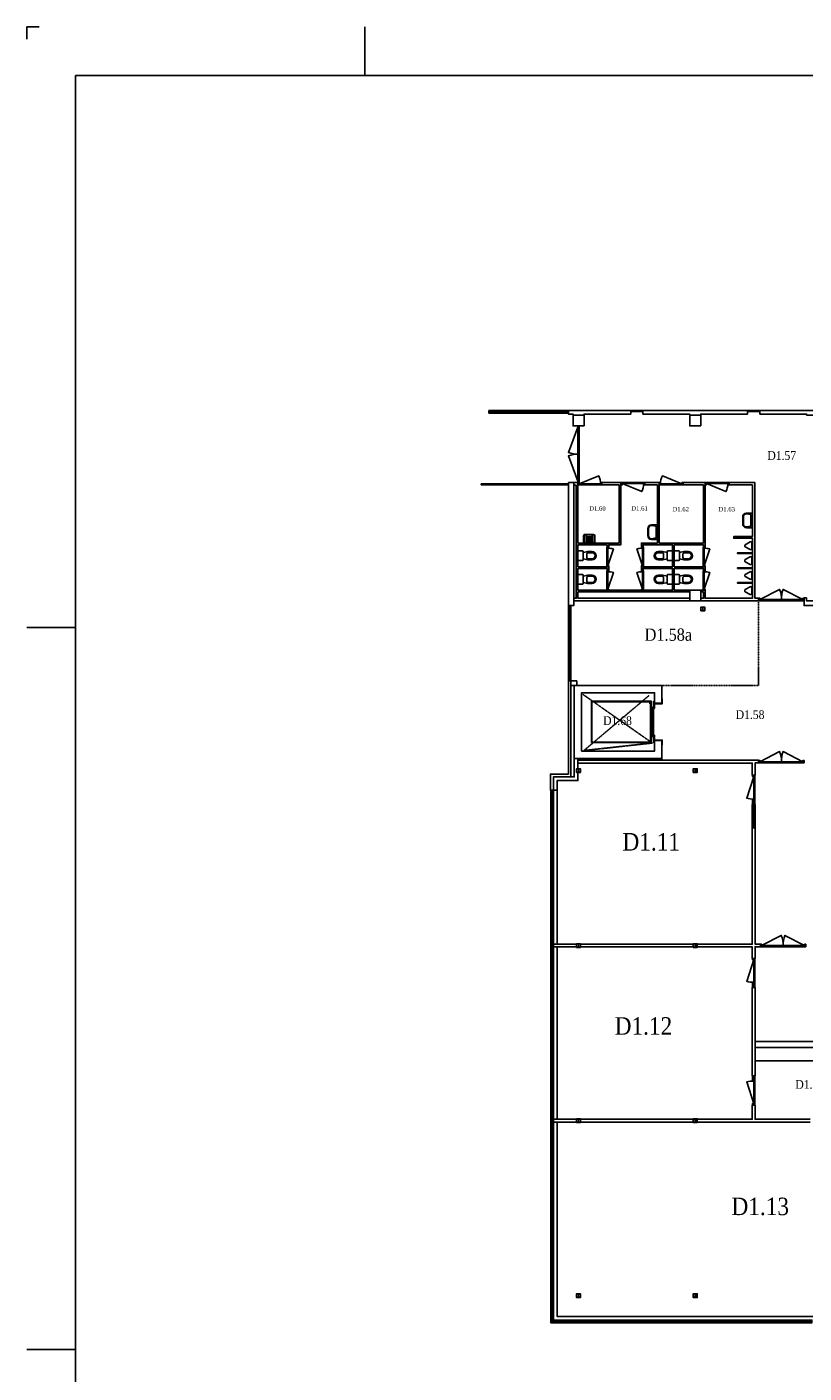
# Model space of a CAD drawing. Header units: millimetres. Extents: x 0 to 118900, y 0 to 84100.
# Tile 2 of 6: x 0 to 31958, y 28728 to 84100. Entities that reach past the tile are written whole.
import ezdxf
from ezdxf.enums import TextEntityAlignment as Align

# ---------------------------------------------------------------- set-up
doc = ezdxf.new("R2010")
doc.units = ezdxf.units.MM
doc.header["$LTSCALE"] = 0.8
doc.linetypes.add('HIDDEN', pattern=[9.525, 6.35, -3.175])
doc.linetypes.add('HIDDEN2', pattern=[4.7625, 3.175, -1.5875])
doc.layers.get('0').update_dxf_attribs({"linetype": 'CONTINUOUS'})
for name, color, linetype in [('00---0--FM-RUIMTENR', 7, 'CONTINUOUS'), ('AL13----_Vloeropening', 9, 'HIDDEN2'), ('AL21----_BUITENWAND', 3, 'CONTINUOUS'), ('AL22----_BINNENWAND', 3, 'CONTINUOUS'), ('AL23----_VLOEREN', 8, 'HIDDEN'), ('AL28----_Constructie', 4, 'CONTINUOUS'), ('AL31----_BUITENKOZIJN', 2, 'CONTINUOUS'), ('AL31A---_Deuren-Ramen', 1, 'CONTINUOUS'), ('AL32----_BINNENKOZIJN', 7, 'CONTINUOUS'), ('AL66----_Transportinstallatie', 7, 'CONTINUOUS'), ('AL72----_INRgebruikersruimte', 251, 'CONTINUOUS'), ('AL74----_INRsanitair', 251, 'CONTINUOUS'), ('BA$2A---_KADER', 7, 'CONTINUOUS')]:
    doc.layers.add(name, color=color, linetype=linetype)
doc.styles.add('FM_TEKST', font='GARA.TTF', dxfattribs={"height": 1})
doc.styles.get("Standard").update_dxf_attribs({"font": 'ISOCP'})

# ---------------------------------------------------------------- blocks, each defined once
blk = doc.blocks.new('$STIJL')
at = {"color": 0, "linetype": 'ByBlock'}
for p, q in [((1, 1), (0, 1)), ((0, 1), (0, 0)), ((0, 0), (1, 0)), ((1, 1), (1, 0))]:
    blk.add_line(p, q, dxfattribs=at)
blk = doc.blocks.new('sch_01$0$HE160A')
at = {"layer": 'AL22----_BINNENWAND'}
blk.add_lwpolyline([(-80, -76), (-80, 76), (80, 76), (80, -76)], close=True, dxfattribs=at)
at = {"layer": 'AL28----_Constructie'}
blk.add_lwpolyline([(-3, 49, 0.414214), (-21, 67), (-80, 67), (-80, 76), (80, 76), (80, 67), (21, 67, 0.414214), (3, 49), (3, -49, 0.414214), (21, -67), (80, -67), (80, -76), (-80, -76), (-80, -67), (-21, -67, 0.414214), (-3, -49)], format="xyb", close=True, dxfattribs=at)
blk = doc.blocks.new('int_01$0$$STIJL')
at = {"color": 0, "linetype": 'ByBlock'}
for p, q in [((1, 1), (0, 1)), ((0, 1), (0, 0)), ((0, 0), (1, 0)), ((1, 1), (1, 0))]:
    blk.add_line(p, q, dxfattribs=at)
blk = doc.blocks.new('int_01$0$deur900_lichtstrook')
at = {"layer": 'AL31A---_Deuren-Ramen'}
blk.add_lwpolyline([(-53, 50), (232, 948, 0.061637), (-53, 984, 1.250179)], format="xyb", dxfattribs=at)
at = {"layer": 'AL32----_BINNENKOZIJN'}
for points in [[(0, 1133), (0, 1200), (-100, 1200), (-100, 1133)], [(0, 1034), (0, 1133), (-100, 1133), (-100, 1034)], [(0, 984), (0, 1034), (-100, 1034), (-100, 967), (-53, 967), (-53, 984)], [(-53, 967), (-53, 67), (-100, 67), (-100, 967)]]:
    blk.add_lwpolyline(points, close=True, dxfattribs=at)
blk.add_lwpolyline([(-50, 1034), (-50, 1133)], dxfattribs=at)
at = {"layer": 'AL32----_BINNENKOZIJN', "ltscale": 100}
blk.add_lwpolyline([(-100, 0), (0, 0), (0, 50), (-53, 50), (-53, 67), (-100, 67)], close=True, dxfattribs=at)
blk = doc.blocks.new('int_01$0$dubbel deur 1800')
at = {"layer": 'AL31A---_Deuren-Ramen'}
for points in [[(-47, -50), (-463, -860, 0.115366), (-47, -934, 1.504839)], [(-47, -1818), (-463, -1008, -0.115366), (-47, -934, -1.504839)]]:
    blk.add_lwpolyline(points, format="xyb", dxfattribs=at)
at = {"layer": 'AL32----_BINNENKOZIJN', "ltscale": 100}
for points in [[(0, 0), (-100, 0), (-100, -50), (-47, -50), (-47, -67), (0, -67)], [(0, -1868), (-100, -1868), (-100, -1818), (-47, -1818), (-47, -1801), (0, -1801)]]:
    blk.add_lwpolyline(points, close=True, dxfattribs=at)
at = {"layer": 'AL32----_BINNENKOZIJN'}
blk.add_lwpolyline([(0, -67), (-47, -67), (-47, -1801), (0, -1801)], close=True, dxfattribs=at)
blk = doc.blocks.new('int_00$0$AP_KRNXX$0$s_wt')
at = {"layer": 'AL74----_INRsanitair'}
for points in [[(400, -150), (400, 150, 0.414214), (250, 300), (0, 300), (0, -300), (250, -300, 0.414214)], [(370, -150), (370, 150, 0.414214), (250, 270), (60, 240), (60, -240), (250, -270, 0.414214)]]:
    blk.add_lwpolyline(points, format="xyb", close=True, dxfattribs=at)
at = {"layer": 'AL74----_INRsanitair', "ltscale": 0.5}
blk.add_circle((32, 0), 19, dxfattribs=at)
blk = doc.blocks.new('int_00$0$wasbak_miva')
at = {"color": 1, "xscale": -1, "rotation": 269.9999998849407}
blk.add_blockref('int_00$0$AP_KRNXX$0$s_wt', (0, 0), dxfattribs=at)
blk = doc.blocks.new('int_00$0$uitstortgootsteen')
at = {"layer": 'AL74----_INRsanitair', "linetype": 'Continuous'}
for p, q in [((-360, 180), (-360, -180)), ((-360, 180), (-360, -180)), ((-18, 125), (-354, 125)), ((-342, 162), (-342, 162)), ((-342, 162), (-342, -162)), ((-18, 207), (-297, 207)), ((-265, 125), (-265, -125)), ((-205, -125), (-205, 125)), ((-145, 125), (-145, -125)), ((-85, -125), (-85, 125)), ((-18, -207), (-18, 207)), ((0, -230), (0, 230)), ((0, -230), (0, 230)), ((-18, -125), (-354, -125)), ((-342, -162), (-342, -162)), ((-310, -230), (0, -230)), ((-310, -230), (0, -230)), ((-297, -207), (-18, -207))]:
    blk.add_line(p, q, dxfattribs=at)
blk.add_lwpolyline([(0, 230), (-310, 230), (-310, 230), (-310, 230)], close=True, dxfattribs=at)
at = {"layer": 'AL74----_INRsanitair', "linetype": 'Continuous', "extrusion": (0, 0, -1)}
for centre, major_axis, start_param, end_param in [((-310, 180), (-46.1, -19.4), 0.398274, 1.96907), ((-310, 180), (-46.1, -19.4), 0.398274, 1.96907), ((-297, 162), (-41.5, -17.5), 0.3983, 1.969097), ((-310, -180), (-46.1, -19.4), 5.110689, 6.681486), ((-310, -180), (-46.1, -19.4), 5.110689, 6.681486), ((-297, -162), (-41.5, -17.5), 5.110689, 6.681486)]:
    blk.add_ellipse(centre, major_axis=major_axis, ratio=1, start_param=start_param, end_param=end_param, dxfattribs=at)
blk = doc.blocks.new('int_00$0$deur_850')
at = {"layer": 'AL31A---_Deuren-Ramen'}
blk.add_lwpolyline([(-50, 47), (-905, 332, 0.073946), (-934, 47, 1.250179)], format="xyb", dxfattribs=at)
at = {"layer": 'AL32----_BINNENKOZIJN', "ltscale": 100}
for p, q in [((-67, 47), (-917, 47)), ((-917, 0), (-67, 0))]:
    blk.add_line(p, q, dxfattribs=at)
for points in [[(-984, 0), (-984, 100), (-934, 100), (-934, 47), (-917, 47), (-917, 0)], [(0, 0), (0, 100), (-50, 100), (-50, 47), (-67, 47), (-67, 0)]]:
    blk.add_lwpolyline(points, close=True, dxfattribs=at)
blk = doc.blocks.new('int_01$0$deur900')
at = {"layer": 'AL31A---_Deuren-Ramen'}
blk.add_lwpolyline([(-47, 50), (-372, 853, -0.119545), (-47, 934, -1.557454)], format="xyb", dxfattribs=at)
at = {"layer": 'AL32----_BINNENKOZIJN', "ltscale": 100}
for points in [[(0, 984), (-100, 984), (-100, 934), (-47, 934), (-47, 917), (0, 917)], [(0, 0), (-100, 0), (-100, 50), (-47, 50), (-47, 67), (0, 67)]]:
    blk.add_lwpolyline(points, close=True, dxfattribs=at)
at = {"layer": 'AL32----_BINNENKOZIJN'}
blk.add_lwpolyline([(0, 917), (0, 67), (-47, 67), (-47, 917)], close=True, dxfattribs=at)
blk = doc.blocks.new('Buitenkozijn')
at = {"layer": 'AL31----_BUITENKOZIJN'}
for points in [[(-110, 0), (-110, -50), (0, -50), (0, 0)], [(-55, -50), (-55, -100), (0, -100), (0, -50)], [(-55, -100), (0, -100), (0, -1500), (-55, -1500)], [(-110, -1550), (-110, -1600), (0, -1600), (0, -1550)], [(-110, -1600), (-110, -1650), (0, -1650), (0, -1600)], [(-55, -1500), (-55, -1550), (0, -1550), (0, -1500)], [(-55, -1650), (0, -1650), (0, -3150), (-55, -3150)], [(-110, -3150), (-110, -3200), (0, -3200), (0, -3150)]]:
    blk.add_lwpolyline(points, close=True, dxfattribs=at)
blk.add_lwpolyline([(-110, -50), (-110, -3150)], dxfattribs=at)
blk = doc.blocks.new('FM_RM3')
for tag, p, flags in [('BEDRIJFSORGAAN', (-594, -1413), 1), ('RUIMTESOORT', (-578, -1278), 1), ('OPPERVLAKTE', (-579, -1540), 9), ('OMTREK', (-577, -1672), 9), ('VLRHANDLE', (-585, -1920), 9), ('HANDLEBLOK', (-580, -2038), 9), ('HANDLE', (-580, -1799), 9)]:
    blk.add_attdef(tag, p, '', height=100, dxfattribs=dict(flags=flags))
at = {"layer": '00---0--FM-RUIMTENR', "style": 'FM_TEKST'}
blk.add_attdef('RUIMTENR', text='', height=360, dxfattribs=at).set_placement((0, 0), align=Align.MIDDLE_CENTER)
blk = doc.blocks.new('Toilet')
at = {"layer": 'AL74----_INRsanitair'}
blk.add_lwpolyline([(-200, -200, 0.192582), (-154, -220), (154, -220, 0.192582), (200, -200), (200, 0), (-200, 0), (-200, -200)], format="xyb", dxfattribs=at)
at = {"layer": 'AL74----_INRsanitair', "linetype": 'Continuous'}
for points in [[(-128, -220), (-173, -400), (-173, -575, 1), (177, -575), (177, -400), (132, -220)], [(75, -360), (-75, -360, 0.41), (-125, -410), (-125, -585, 1), (125, -585), (125, -410, 0.41), (75, -360)]]:
    blk.add_lwpolyline(points, format="xyb", dxfattribs=at)
blk = doc.blocks.new('SNIJHOEK')
for p, q in [((0, 5), (0, 0)), ((0, 0), (5, 0))]:
    blk.add_line(p, q)
blk = doc.blocks.new('$K-A0H')
for p, q in [((139, 821), (139, 841)), ((20, 594), (0, 594)), ((20, 297), (0, 297))]:
    blk.add_line(p, q)
at = {"color": 6}
blk.add_lwpolyline([(1169, 20), (1169, 821), (20, 821), (20, 20)], close=True, dxfattribs=at)
at = {"xscale": -1, "rotation": 180}
blk.add_blockref('SNIJHOEK', (0, 841), dxfattribs=at)

msp = doc.modelspace()

# ---------------------------------------------------------------- linework, layer by layer
at = {"layer": 'AL13----_Vloeropening'}
msp.add_lwpolyline([(22871, 56638), (25718, 54644), (22904, 54335), (25590, 56605)], dxfattribs=at)
at = {"layer": 'AL21----_BUITENWAND'}
for points in [[(21649, 52712), (21529, 52712), (21529, 53367), (22269, 53367), (22269, 57197), (22369, 57197), (22369, 53247), (21649, 53247), (21649, 52712), (21799, 52712), (21799, 53097), (22659, 53097), (22659, 53436), (22604, 53436), (22604, 53588), (22659, 53588), (22659, 54012), (22509, 54012), (22509, 53247), (22369, 53247)], [(22369, 57197), (22609, 57197), (22609, 57012), (22369, 57012), (22369, 57197)]]:
    msp.add_lwpolyline(points, dxfattribs=at)
at = {"layer": 'AL22----_BINNENWAND'}
for points in [[(24834, 68327), (24834, 68177), (22909, 68177), (22909, 68137), (22459, 68137), (22459, 68177), (22269, 68177), (22269, 68327)], [(25334, 68177), (25334, 68327), (29634, 68327), (29634, 68177), (27709, 68177), (27709, 68137), (27259, 68137), (27259, 68177), (25334, 68177)], [(30134, 68177), (30134, 68327), (34434, 68327), (34434, 68177), (32509, 68177), (32509, 68137), (32059, 68137), (32059, 68177), (30134, 68177)], [(22489, 60497), (22489, 60597), (22589, 60597), (22589, 65248), (22489, 65248), (22489, 65362), (22659, 65362), (22659, 62867), (24359, 62867), (24359, 65260), (23643, 65260), (23643, 65360), (24429, 65360), (24429, 62797), (23929, 62797), (23929, 62694), (23859, 62694), (23859, 62797), (22659, 62797), (22659, 61897), (23929, 61897), (23929, 61724), (23859, 61724), (23859, 61827), (22659, 61827), (22659, 60927), (26549, 60927), (26549, 61827), (25339, 61827), (25339, 61724), (25269, 61724), (25269, 61897), (26549, 61897), (26549, 62797), (25339, 62797), (25339, 62694), (25269, 62694), (25269, 62867), (25929, 62867), (25929, 65260), (25413, 65260), (25413, 65360), (25999, 65360), (25999, 62867), (27819, 62867), (27819, 65260), (26983, 65260), (26983, 65360), (27889, 65360), (27889, 62694), (27819, 62694), (27819, 62797), (26619, 62797), (26619, 61897), (27889, 61897), (27889, 61724), (27819, 61724), (27819, 61827), (26619, 61827), (26619, 60927), (27259, 60927), (27259, 60857), (22659, 60857), (22659, 60597), (27259, 60597), (27259, 60497)], [(27709, 60497), (27709, 60597), (27819, 60597), (27819, 60857), (27709, 60857), (27709, 60927), (27889, 60927), (27889, 60597), (29834, 60597), (29834, 63065), (29069, 63065), (29069, 63135), (29834, 63135), (29834, 65260), (28873, 65260), (28873, 65360), (29934, 65360), (29934, 60597), (30090, 60597), (30090, 60497)], [(32356, 60297), (31958, 60297), (31958, 60611), (32059, 60611), (32059, 60487), (32356, 60487)], [(22659, 53820), (22659, 53934), (30090, 53934), (30090, 53827), (29941, 53827), (29941, 53320), (29827, 53320), (29827, 53820)], [(27564, 46255), (27564, 46369), (29827, 46369), (29827, 51162), (29941, 51162), (29941, 46372), (30162, 46372), (30162, 46265), (29941, 46265), (29941, 45785), (29827, 45785), (29827, 46255)], [(21649, 46369), (22604, 46369), (22604, 46255), (21649, 46255)], [(22764, 46369), (27404, 46369), (27404, 46255), (22764, 46255)], [(29827, 44585), (29941, 44585), (29941, 40955), (29827, 40955)]]:
    msp.add_lwpolyline(points, close=True, dxfattribs=at)
for points in [[(26109, 54012), (26109, 53934)], [(32204, 39055), (27564, 39055), (27564, 39036), (27404, 39036), (27404, 39055), (22764, 39055), (22764, 39036), (22604, 39036), (22604, 39055), (21649, 39055), (21649, 39055), (21649, 39169), (22604, 39169), (22604, 39188), (22764, 39188), (22764, 39169), (27404, 39169), (27404, 39188), (27564, 39188), (27564, 39169), (29827, 39169), (29827, 39755), (29941, 39755), (29941, 39169), (32204, 39169)]]:
    msp.add_lwpolyline(points, dxfattribs=at)
at = {"layer": 'AL23----_VLOEREN'}
msp.add_lwpolyline([(30090, 60497), (30090, 57012), (26109, 57012)], dxfattribs=at)
at = {"layer": 'AL28----_Constructie'}
for points in [[(22909, 67687), (22909, 68137), (22459, 68137), (22459, 67687)], [(27709, 67687), (27709, 68137), (27259, 68137), (27259, 67687)], [(22269, 65362), (22489, 65362), (22489, 60297), (22269, 60297)], [(27709, 60487), (27709, 60937), (27259, 60937), (27259, 60487)], [(26109, 56282), (26109, 57012), (22509, 57012), (22509, 54012), (26109, 54012), (26109, 54742), (25809, 54742), (25809, 54312), (22809, 54312), (22809, 56712), (25809, 56712), (25809, 56282)]]:
    msp.add_lwpolyline(points, close=True, dxfattribs=at)
at = {"layer": 'AL31----_BUITENKOZIJN'}
for points in [[(18728, 65312), (19059, 65312)], [(18728, 65287), (19059, 65287)], [(18728, 65262), (19059, 65262)], [(19159, 65312), (19483, 65312)], [(19159, 65287), (19483, 65287)], [(19159, 65262), (19483, 65262)], [(19533, 65312), (19866, 65312)], [(19533, 65287), (19866, 65287)], [(19533, 65262), (19866, 65262)], [(20258, 65312), (19916, 65312)], [(20258, 65287), (19916, 65287)], [(20258, 65262), (19916, 65262)], [(20308, 65312), (20639, 65312)], [(20308, 65287), (20639, 65287)], [(20308, 65262), (20639, 65262)], [(20739, 65312), (21063, 65312)], [(20739, 65287), (21063, 65287)], [(20739, 65262), (21063, 65262)], [(21113, 65312), (21446, 65312)], [(21113, 65287), (21446, 65287)], [(21113, 65262), (21446, 65262)], [(21838, 65312), (21496, 65312)], [(21838, 65287), (21496, 65287)], [(21838, 65262), (21496, 65262)], [(21888, 65312), (22219, 65312)], [(21888, 65287), (22219, 65287)], [(21888, 65262), (22219, 65262)], [(22319, 57247), (22319, 60247)], [(21539, 51162), (21539, 52662)], [(22684, 30907), (21649, 30907), (21649, 31912), (21539, 31912), (21539, 30797), (22684, 30797), (22684, 30852), (21594, 30852), (21594, 31912)]]:
    msp.add_lwpolyline(points, dxfattribs=at)
for points in [[(22369, 60247), (22269, 60247), (22269, 60297), (22369, 60297)], [(22269, 57247), (22269, 60247), (22369, 60247), (22369, 57247)], [(22369, 57197), (22269, 57197), (22269, 57247), (22369, 57247)], [(21539, 52712), (21539, 52662), (21649, 52662), (21649, 52712)], [(21594, 52662), (21649, 52662), (21649, 51162), (21594, 51162)], [(21539, 51162), (21539, 51112), (21649, 51112), (21649, 51162)]]:
    msp.add_lwpolyline(points, close=True, dxfattribs=at)
at = {"layer": 'AL31A---_Deuren-Ramen'}
for points in [[(22659, 67637), (22266, 66596, 0.090447), (22659, 66525, 2.766093)], [(22659, 65412), (22266, 66453, -0.090447), (22659, 66525, -2.766093)]]:
    msp.add_lwpolyline(points, format="xyb", dxfattribs=at)
for points in [[(21799, 52712), (21799, 52712), (21799, 46369)], [(21799, 46255), (21799, 39169)], [(21799, 39055), (21799, 31057), (32341, 31057)]]:
    msp.add_lwpolyline(points, dxfattribs=at)
at = {"layer": 'AL32----_BINNENKOZIJN'}
for points in [[(19068, 68327), (19776, 68327)], [(19068, 68270), (19776, 68270)], [(19068, 68213), (19776, 68213)], [(19843, 68327), (20551, 68327)], [(19843, 68270), (20551, 68270)], [(19843, 68213), (20551, 68213)], [(20618, 68327), (21327, 68327)], [(20618, 68270), (21327, 68270)], [(20618, 68213), (21327, 68213)], [(21394, 68327), (22202, 68327)], [(21394, 68270), (22202, 68270)], [(21394, 68213), (22202, 68213)], [(24884, 68327), (25284, 68327)], [(24884, 68302), (25284, 68302)], [(24884, 68277), (25284, 68277)], [(29684, 68327), (30084, 68327)], [(29684, 68302), (30084, 68302)], [(29684, 68277), (30084, 68277)], [(29884, 51229), (29884, 52053)]]:
    msp.add_lwpolyline(points, dxfattribs=at)
for points in [[(22659, 66575), (22659, 67587), (22709, 67587), (22709, 66575)], [(22659, 65462), (22659, 66475), (22709, 66475), (22709, 65462)], [(29941, 52120), (29827, 52120), (29827, 52053), (29941, 52053)], [(29827, 51229), (29827, 52053), (29941, 52053), (29941, 51229)], [(29941, 51229), (29827, 51229), (29827, 51162), (29941, 51162)]]:
    msp.add_lwpolyline(points, close=True, dxfattribs=at)
at = {"layer": 'AL66----_Transportinstallatie'}
for points in [[(23214, 54662), (25639, 54662), (25639, 56362), (23214, 56362)], [(25649, 56062), (25679, 56062), (25679, 56362), (25649, 56362)], [(25689, 55512), (25719, 55512), (25719, 56112), (25689, 56112)], [(25769, 55512), (25739, 55512), (25739, 56112), (25769, 56112)], [(25809, 56062), (25779, 56062), (25779, 56362), (25809, 56362)], [(25809, 56262), (25809, 56282), (26109, 56282), (26109, 56450), (26129, 56450), (26129, 56262)], [(25689, 55512), (25719, 55512), (25719, 54912), (25689, 54912)], [(25769, 55512), (25739, 55512), (25739, 54912), (25769, 54912)], [(25649, 54962), (25679, 54962), (25679, 54662), (25649, 54662)], [(25809, 54962), (25779, 54962), (25779, 54662), (25809, 54662)], [(25809, 54742), (25809, 54762), (26129, 54762), (26129, 54574), (26109, 54574), (26109, 54742)]]:
    msp.add_lwpolyline(points, close=True, dxfattribs=at)
msp.add_lwpolyline([(25619, 56262), (25619, 56342), (23234, 56342), (23234, 54682), (25619, 54682), (25619, 54762)], dxfattribs=at)
at = {"layer": 'AL72----_INRgebruikersruimte'}
msp.add_lwpolyline([(33490, 42369), (33490, 41569), (29941, 41569), (29941, 42369)], close=True, dxfattribs=at)
msp.add_lwpolyline([(33490, 42125), (29941, 42125)], dxfattribs=at)
at = {"layer": 'AL74----_INRsanitair'}
for points in [[(29737, 62916), (29541, 62803, 0.57735), (29541, 62716), (29737, 62603, 0.57735), (29812, 62646), (29812, 62873, 0.57735)], [(29737, 62304), (29541, 62191, 0.57735), (29541, 62104), (29737, 61991, 0.57735), (29812, 62034), (29812, 62261, 0.57735)], [(29737, 61692), (29541, 61579, 0.57735), (29541, 61492), (29737, 61379, 0.57735), (29812, 61422), (29812, 61649, 0.57735)], [(29737, 61070), (29541, 60957, 0.57735), (29541, 60870), (29737, 60757, 0.57735), (29812, 60800), (29812, 61027, 0.57735)]]:
    msp.add_lwpolyline(points, format="xyb", close=True, dxfattribs=at)
for points in [[(29834, 62468), (29223, 62468), (29223, 62438), (29834, 62438)], [(29834, 61856), (29223, 61856), (29223, 61826), (29834, 61826)], [(29834, 61244), (29223, 61244), (29223, 61214), (29834, 61214)]]:
    msp.add_lwpolyline(points, close=True, dxfattribs=at)

# ---------------------------------------------------------------- block references
at = {"layer": '00---0--FM-RUIMTENR'}
ref = msp.add_blockref('FM_RM3', (31041, 66471), dxfattribs=at)
ref.add_attrib('RUIMTENR', 'D1.57', dxfattribs={"height": 360, "style": 'FM_TEKST'}).set_placement((31041, 66471), align=Align.MIDDLE_CENTER)
ref = msp.add_blockref('FM_RM3', (23460, 64293), dxfattribs=dict(at, xscale=0.5, yscale=0.5, zscale=0.5))
ref.add_attrib('RUIMTENR', 'D1.60', dxfattribs={"height": 180, "style": 'FM_TEKST'}).set_placement((23460, 64293), align=Align.MIDDLE_CENTER)
ref = msp.add_blockref('FM_RM3', (25192, 64295), dxfattribs=dict(at, xscale=0.5, yscale=0.5, zscale=0.5))
ref.add_attrib('RUIMTENR', 'D1.61', dxfattribs={"height": 180, "style": 'FM_TEKST'}).set_placement((25192, 64295), align=Align.MIDDLE_CENTER)
ref = msp.add_blockref('FM_RM3', (26885, 64265), dxfattribs=dict(at, xscale=0.5, yscale=0.5, zscale=0.5))
ref.add_attrib('RUIMTENR', 'D1.62', dxfattribs={"height": 180, "style": 'FM_TEKST'}).set_placement((26885, 64265), align=Align.MIDDLE_CENTER)
ref = msp.add_blockref('FM_RM3', (28778, 64264), dxfattribs=dict(at, xscale=0.5, yscale=0.5, zscale=0.5))
ref.add_attrib('RUIMTENR', 'D1.63', dxfattribs={"height": 180, "style": 'FM_TEKST'}).set_placement((28778, 64264), align=Align.MIDDLE_CENTER)
ref = msp.add_blockref('FM_RM3', (26377, 59103), dxfattribs=dict(at, xscale=1.4, yscale=1.4, zscale=1.4))
ref.add_attrib('RUIMTENR', 'D1.58a', dxfattribs={"height": 504, "style": 'FM_TEKST'}).set_placement((26377, 59103), align=Align.MIDDLE_CENTER)
ref = msp.add_blockref('FM_RM3', (29739, 55814), dxfattribs=at)
ref.add_attrib('RUIMTENR', 'D1.58', dxfattribs={"height": 360, "style": 'FM_TEKST'}).set_placement((29739, 55814), align=Align.MIDDLE_CENTER)
ref = msp.add_blockref('FM_RM3', (24286, 55566), dxfattribs=at)
ref.add_attrib('RUIMTENR', 'D1.68', dxfattribs={"height": 360, "style": 'FM_TEKST'}).set_placement((24286, 55566), align=Align.MIDDLE_CENTER)
ref = msp.add_blockref('FM_RM3', (25673, 50582), dxfattribs=dict(at, xscale=2, yscale=2, zscale=2))
ref.add_attrib('RUIMTENR', 'D1.11', dxfattribs={"height": 720, "style": 'FM_TEKST'}).set_placement((25673, 50582), align=Align.MIDDLE_CENTER)
ref = msp.add_blockref('FM_RM3', (25353, 43007), dxfattribs=dict(at, xscale=2, yscale=2, zscale=2))
ref.add_attrib('RUIMTENR', 'D1.12', dxfattribs={"height": 720, "style": 'FM_TEKST'}).set_placement((25353, 43007), align=Align.MIDDLE_CENTER)
ref = msp.add_blockref('FM_RM3', (32311, 40601), dxfattribs=at)
ref.add_attrib('RUIMTENR', 'D1.13b', dxfattribs={"height": 360, "style": 'FM_TEKST'}).set_placement((32311, 40601), align=Align.MIDDLE_CENTER)
ref = msp.add_blockref('FM_RM3', (30156, 35585), dxfattribs=dict(at, xscale=2, yscale=2, zscale=2))
ref.add_attrib('RUIMTENR', 'D1.13', dxfattribs={"height": 720, "style": 'FM_TEKST'}).set_placement((30156, 35585), align=Align.MIDDLE_CENTER)
at = {"layer": 'AL28----_Constructie'}
for p in [(27797, 60162), (22684, 53512), (27484, 53512), (22684, 46312), (27484, 46312), (22684, 39112), (27484, 39112), (22684, 31912), (27484, 31912)]:
    msp.add_blockref('sch_01$0$HE160A', p, dxfattribs=at)
at = {"layer": 'AL31----_BUITENKOZIJN', "xscale": -50, "yscale": 50, "zscale": 50, "rotation": 90}
for p in [(18728, 65312), (19109, 65312), (19159, 65312), (19533, 65312), (19916, 65312), (20308, 65312), (20689, 65312), (20739, 65312), (21113, 65312), (21496, 65312), (21888, 65312), (22269, 65312)]:
    msp.add_blockref('$STIJL', p, dxfattribs=at)
at = {"layer": 'AL31----_BUITENKOZIJN'}
for p in [(21649, 51112), (21649, 47912), (21649, 44712), (21649, 41512), (21649, 38312), (21649, 35112)]:
    msp.add_blockref('Buitenkozijn', p, dxfattribs=at)
at = {"layer": 'AL31----_BUITENKOZIJN', "rotation": 90}
for p in [(22684, 30907), (25884, 30907), (29084, 30907)]:
    msp.add_blockref('Buitenkozijn', p, dxfattribs=at)
at = {"layer": 'AL32----_BINNENKOZIJN'}
for name, p, xscale, yscale, zscale, rotation in [('$STIJL', (19068, 68327), 67, 114, 67, 180), ('$STIJL', (19843, 68327), 67, 114, 67, 180), ('$STIJL', (20618, 68327), 67, 114, 67, 180), ('$STIJL', (21394, 68327), 67, 114, 67, 180), ('$STIJL', (22269, 68327), 67, 114, 67, 180), ('int_01$0$$STIJL', (24834, 68327), 50, 50, 50, 270), ('int_01$0$$STIJL', (25334, 68327), 50, 50, 50, 180), ('int_01$0$$STIJL', (29634, 68327), 50, 50, 50, 270), ('int_01$0$$STIJL', (30134, 68327), 50, 50, 50, 180), ('int_00$0$deur_850', (23848, 61897), 0.8099999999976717, 0.8099999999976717, 0.8099999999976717, 270), ('int_00$0$deur_850', (25350, 61897), -0.8099999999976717, 0.8099999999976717, 0.81, 90), ('int_00$0$deur_850', (27808, 61897), 0.8099999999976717, 0.8099999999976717, 0.8099999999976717, 270), ('int_00$0$deur_850', (23848, 60927), 0.8099999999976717, 0.8099999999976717, 0.8099999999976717, 270), ('int_00$0$deur_850', (25350, 60927), -0.8099999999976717, 0.8099999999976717, 0.81, 90), ('int_00$0$deur_850', (27808, 60927), 0.8099999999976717, 0.8099999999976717, 0.8099999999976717, 270)]:
    msp.add_blockref(name, p, dxfattribs=dict(at, xscale=xscale, yscale=yscale, zscale=zscale, rotation=rotation))
at = {"layer": 'AL32----_BINNENKOZIJN', "xscale": 50, "yscale": 50, "zscale": 50}
for p in [(22659, 67637), (22659, 67587), (22659, 66525), (22659, 66475), (22659, 65412), (22659, 65362)]:
    msp.add_blockref('int_01$0$$STIJL', p, dxfattribs=at)
at = {"layer": 'AL32----_BINNENKOZIJN'}
for name, p, rotation in [('int_01$0$deur900', (22659, 65260), 270), ('int_01$0$dubbel deur 1800', (31958, 60497), 270), ('int_01$0$deur900_lichtstrook', (29834, 53320), 180), ('int_01$0$deur900_lichtstrook', (29834, 45785), 180)]:
    msp.add_blockref(name, p, dxfattribs=dict(at, rotation=rotation))
at = {"layer": 'AL32----_BINNENKOZIJN', "xscale": -1}
for name, p, rotation in [('int_01$0$deur900', (24429, 65360), 270), ('int_01$0$deur900', (26983, 65260), 90), ('int_01$0$deur900', (27889, 65360), 270), ('int_01$0$dubbel deur 1800', (30090, 53827), 90), ('int_01$0$dubbel deur 1800', (30162, 46265), 90)]:
    msp.add_blockref(name, p, dxfattribs=dict(at, rotation=rotation))
msp.add_blockref('int_01$0$deur900_lichtstrook', (29834, 39755), dxfattribs=at)
at = {"layer": 'AL74----_INRsanitair', "xscale": -1}
for name, p, rotation in [('int_00$0$wasbak_miva', (29834, 63801), 90.00000011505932), ('int_00$0$wasbak_miva', (25929, 63318), 90.00000011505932), ('Toilet', (26544, 62347), 270), ('Toilet', (26544, 61377), 270)]:
    msp.add_blockref(name, p, dxfattribs=dict(at, rotation=rotation))
at = {"layer": 'AL74----_INRsanitair'}
for name, p, rotation in [('int_00$0$uitstortgootsteen', (23123, 62867), 270), ('Toilet', (22659, 62347), 90), ('Toilet', (26619, 62347), 90), ('Toilet', (22659, 61377), 90), ('Toilet', (26619, 61377), 90)]:
    msp.add_blockref(name, p, dxfattribs=dict(at, rotation=rotation))
at = {"layer": 'BA$2A---_KADER', "xscale": 100, "yscale": 100, "zscale": 100}
msp.add_blockref('$K-A0H', (0, 0), dxfattribs=at)

doc.saveas('drawing.dxf')
